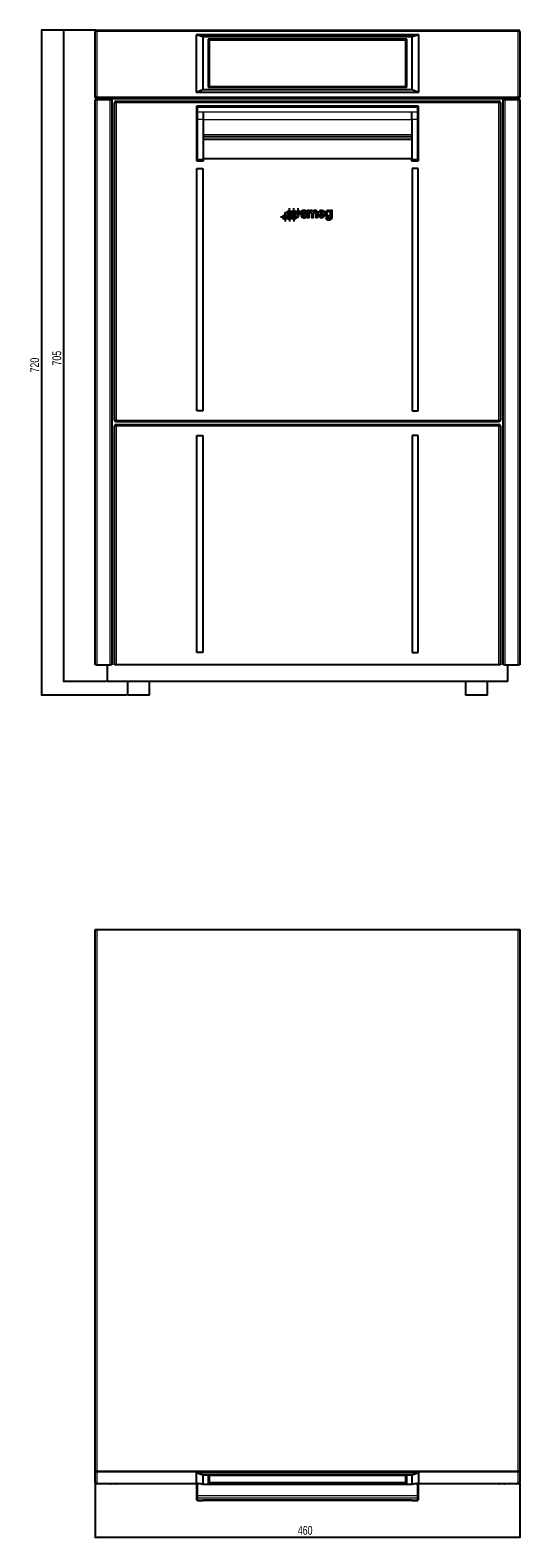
# Model space of a CAD drawing. Header units: millimetres. Extents: x 286 to 2322, y 172 to 2152.
# Tile 1 of 2: x 286 to 817, y 456 to 2088. Entities that reach past the tile are written whole.
import ezdxf

# ---------------------------------------------------------------- set-up
doc = ezdxf.new("R2010")
doc.units = ezdxf.units.MM
doc.layers.add('DISEGNO', color=7, linetype='Continuous')
doc.styles.add('SLDTEXTSTYLE0', font='TXT', dxfattribs={"width": 0.75})
doc.dimstyles.new('SLDDIMSTYLE0', dxfattribs={"dimtxt": 9.525, "dimasz": 2.8, "dimexe": 0, "dimexo": 0.0625, "dimgap": 2.38125, "dimtad": 1, "dimdec": 1, "dimrnd": 1e-09, "dimzin": 12, "dimdsep": 46, "dimtxsty": 'SLDTEXTSTYLE0', "dimsah": 1, "dimcen": 0.09, "dimadec": 0, "dimazin": 3, "dimtfac": 1, "dimtdec": 1, "dimtofl": 0, "dimtmove": 0, "dimatfit": 3, "dimfxl": 1, "dimfrac": 2, "dimtolj": 1, "dimtzin": 12, "dimarcsym": 0})

# ---------------------------------------------------------------- blocks, each defined once
blk = doc.blocks.new('_D')
at = {"layer": 'DISEGNO'}
for p, q in [((357.4, 2088), (298.1, 2088)), ((298.7, 2088), (298.7, 1368)), ((390.7, 1368), (298.1, 1368))]:
    blk.add_line(p, q, dxfattribs=at)
for points in [[(298.7, 2088), (298.2, 2085.2), (299.3, 2085.2)], [(298.7, 1368), (299.3, 1370.8), (298.2, 1370.8)]]:
    blk.add_solid(points, dxfattribs=at)
at = {"layer": 'DISEGNO', "insert": (286.4, 1717.4), "char_height": 9.53, "attachment_point": 1, "rotation": 90, "style": 'SLDTEXTSTYLE0'}
blk.add_mtext('720', dxfattribs=at)
blk = doc.blocks.new('_D_1')
at = {"layer": 'DISEGNO'}
for p, q in [((357.4, 2088), (322.1, 2088)), ((322.7, 1383), (322.7, 2088)), ((368.8, 1383), (322.1, 1383))]:
    blk.add_line(p, q, dxfattribs=at)
for points in [[(322.7, 2088), (322.2, 2085.2), (323.3, 2085.2)], [(322.7, 1383), (323.3, 1385.8), (322.2, 1385.8)]]:
    blk.add_solid(points, dxfattribs=at)
at = {"layer": 'DISEGNO', "insert": (310.4, 1724.9), "char_height": 9.53, "attachment_point": 1, "rotation": 90, "style": 'SLDTEXTSTYLE0'}
blk.add_mtext('705', dxfattribs=at)
blk = doc.blocks.new('SW_CENTERMARKSYMBOL_0')
at = {"layer": 'DISEGNO', "color": 0}
for p, q in [((-2.5, 0), (-4.87445, 0)), ((0, 0), (-2.5, 0)), ((0, 2.5), (0, 4.87445)), ((0, 0), (0, 2.5)), ((0, 0), (0, -2.5)), ((0, 0), (2.5, 0)), ((2.5, 0), (4.87445, 0)), ((0, -2.5), (0, -4.87445))]:
    blk.add_line(p, q, dxfattribs=at)
blk = doc.blocks.new('SW_CENTERMARKSYMBOL_1')
at = {"layer": 'DISEGNO', "color": 0}
for p, q in [((-2.5, 0), (-4.87445, 0)), ((0, 0), (-2.5, 0)), ((0, 2.5), (0, 4.87445)), ((0, 0), (0, 2.5)), ((0, 0), (0, -2.5)), ((0, 0), (2.5, 0)), ((2.5, 0), (4.87445, 0)), ((0, -2.5), (0, -4.87445))]:
    blk.add_line(p, q, dxfattribs=at)
blk = doc.blocks.new('SW_CENTERMARKSYMBOL_2')
at = {"layer": 'DISEGNO', "color": 0}
for p, q in [((-2.5, 0), (-4.87445, 0)), ((0, 0), (-2.5, 0)), ((0, 2.5), (0, 4.87445)), ((0, 0), (0, 2.5)), ((0, 0), (0, -2.5)), ((0, 0), (2.5, 0)), ((2.5, 0), (4.87445, 0)), ((0, -2.5), (0, -4.87445))]:
    blk.add_line(p, q, dxfattribs=at)
blk = doc.blocks.new('SW_CENTERMARKSYMBOL_3')
at = {"layer": 'DISEGNO', "color": 0}
for p, q in [((-2.5, 0), (-4.87445, 0)), ((0, 0), (-2.5, 0)), ((0, 2.5), (0, 4.87445)), ((0, 0), (0, 2.5)), ((0, 0), (0, -2.5)), ((0, 0), (2.5, 0)), ((2.5, 0), (4.87445, 0)), ((0, -2.5), (0, -4.87445))]:
    blk.add_line(p, q, dxfattribs=at)
blk = doc.blocks.new('SW_CENTERMARKSYMBOL_4')
at = {"layer": 'DISEGNO', "color": 0}
for p, q in [((-2.5, 0), (-4.87445, 0)), ((0, 0), (-2.5, 0)), ((0, 2.5), (0, 4.87445)), ((0, 0), (0, 2.5)), ((0, 0), (0, -2.5)), ((0, 0), (2.5, 0)), ((2.5, 0), (4.87445, 0)), ((0, -2.5), (0, -4.87445))]:
    blk.add_line(p, q, dxfattribs=at)
blk = doc.blocks.new('SW_CENTERMARKSYMBOL_5')
at = {"layer": 'DISEGNO', "color": 0}
for p, q in [((-2.5, 0), (-4.87445, 0)), ((0, 0), (-2.5, 0)), ((0, 2.5), (0, 4.87445)), ((0, 0), (0, 2.5)), ((0, 0), (0, -2.5)), ((0, 0), (2.5, 0)), ((2.5, 0), (4.87445, 0)), ((0, -2.5), (0, -4.87445))]:
    blk.add_line(p, q, dxfattribs=at)
blk = doc.blocks.new('_D_4')
at = {"layer": 'DISEGNO'}
for p, q in [((356.7, 515.2), (356.7, 455.9)), ((816.7, 515.2), (816.7, 455.9)), ((356.7, 456.5), (816.7, 456.5))]:
    blk.add_line(p, q, dxfattribs=at)
for points in [[(356.7, 456.5), (359.5, 456), (359.5, 457.1)], [(816.7, 456.5), (813.9, 457.1), (813.9, 456)]]:
    blk.add_solid(points, dxfattribs=at)
at = {"layer": 'DISEGNO', "insert": (576.2, 468.8), "char_height": 9.53, "attachment_point": 1, "style": 'SLDTEXTSTYLE0'}
blk.add_mtext('460', dxfattribs=at)

msp = doc.modelspace()

# ---------------------------------------------------------------- linework, layer by layer
at = {"color": 7, "linetype": 'Continuous'}
for p, q in [((356.72, 2015.65), (356.72, 2086.25)), ((358.42, 2087.95), (815.02, 2087.95)), ((473.22, 2080.77), (466.22, 2082.89)), ((466.22, 2082.89), (466.22, 2020.8)), ((707.22, 2082.89), (466.22, 2082.89)), ((473.22, 2080.77), (473.22, 2023.6)), ((700.22, 2080.77), (473.22, 2080.77)), ((694.22, 2078.06), (479.22, 2078.06)), ((479.22, 2078.06), (479.22, 2026.31)), ((694.22, 2077.8), (479.22, 2077.8)), ((693.22, 2077.15), (480.22, 2077.15)), ((480.22, 2077.15), (480.22, 2026.88)), ((693.22, 2026.88), (693.22, 2077.15)), ((694.22, 2026.31), (694.22, 2078.06)), ((707.22, 2082.89), (700.22, 2080.77)), ((700.22, 2023.6), (700.22, 2080.77)), ((707.22, 2020.8), (707.22, 2082.89)), ((816.72, 2086.25), (816.72, 2015.65)), ((479.22, 2026.31), (694.22, 2026.31)), ((480.22, 2026.88), (480.22, 2026.79)), ((480.22, 2026.88), (693.22, 2026.88)), ((480.22, 2026.79), (693.22, 2026.79)), ((693.22, 2026.88), (693.22, 2026.79)), ((356.72, 1400.95), (356.72, 2012.15)), ((358.42, 2013.95), (358.52, 2013.95)), ((358.42, 2013.85), (374.82, 2013.85)), ((358.52, 2013.95), (814.92, 2013.95)), ((358.52, 2013.85), (358.52, 2013.95)), ((374.82, 2013.85), (374.82, 1400.95)), ((374.82, 2013.85), (798.62, 2013.85)), ((377.82, 1665.75), (377.82, 2009.35)), ((379.52, 2011.05), (793.92, 2011.05)), ((466.22, 2020.8), (473.22, 2023.6)), ((466.22, 2020.8), (707.22, 2020.8)), ((473.22, 2023.6), (700.22, 2023.6)), ((700.22, 2023.6), (707.22, 2020.8)), ((795.62, 2009.35), (795.62, 1665.75)), ((798.62, 2013.85), (815.02, 2013.85)), ((798.62, 1400.95), (798.62, 2013.85)), ((815.02, 2013.95), (814.92, 2013.95)), ((814.92, 2013.95), (814.92, 2013.85)), ((816.72, 2012.15), (816.72, 1400.95)), ((467.22, 2006.15), (466.72, 2005.65)), ((466.72, 2003.94), (466.72, 2005.65)), ((466.72, 1999.23), (466.72, 2003.94)), ((466.72, 1991.3), (466.72, 1999.23)), ((466.72, 1948.39), (466.72, 1991.3)), ((467.22, 2006.15), (467.22, 2004.1)), ((467.22, 2006.15), (706.22, 2006.15)), ((467.22, 2004.1), (467.22, 1999.38)), ((467.22, 1999.38), (467.22, 1991.15)), ((467.22, 1991.15), (467.22, 1948.24)), ((473.72, 1999.68), (473.72, 1999.38)), ((473.72, 1999.38), (473.72, 1991.15)), ((473.72, 1991.15), (473.72, 1948.24)), ((699.72, 1999.68), (699.72, 1999.38)), ((699.72, 1991.15), (699.72, 1999.38)), ((699.72, 1991.15), (699.72, 1948.24)), ((706.22, 2004.1), (706.22, 2006.15)), ((706.72, 2005.65), (706.22, 2006.15)), ((706.22, 1999.38), (706.22, 2004.1)), ((706.22, 1991.15), (706.22, 1999.38)), ((706.22, 1948.24), (706.22, 1991.15)), ((706.72, 2005.65), (706.72, 2003.94)), ((706.72, 2003.94), (706.72, 1999.23)), ((706.72, 1999.23), (706.72, 1991.3)), ((706.72, 1991.3), (706.72, 1948.39)), ((699.72, 1972.43), (473.72, 1972.43)), ((699.72, 1969.55), (473.72, 1969.55)), ((466.72, 1946.65), (466.72, 1948.39)), ((467.22, 1946.15), (466.72, 1946.65)), ((467.22, 1948.24), (467.22, 1946.15)), ((473.72, 1946.15), (467.22, 1946.15)), ((699.72, 1948.77), (473.72, 1948.77)), ((473.72, 1948.24), (473.72, 1946.15)), ((699.72, 1946.15), (699.72, 1948.24)), ((706.22, 1946.15), (699.72, 1946.15)), ((706.22, 1946.15), (706.22, 1948.24)), ((706.72, 1946.65), (706.22, 1946.15)), ((706.72, 1948.39), (706.72, 1946.65)), ((466.72, 1675.85), (466.72, 1938.05)), ((466.72, 1938.05), (473.22, 1938.05)), ((473.22, 1938.05), (473.22, 1675.85)), ((706.72, 1938.05), (700.22, 1938.05)), ((700.22, 1938.05), (700.22, 1675.85)), ((706.72, 1675.85), (706.72, 1938.05)), ((581.29, 1887.52), (579.84, 1887.52)), ((584.37, 1890.55), (585.82, 1890.55)), ((586.61, 1892.57), (586.61, 1885.28)), ((588.41, 1892.71), (586.75, 1892.71)), ((586.75, 1885.14), (588.41, 1885.14)), ((588.55, 1885.28), (588.55, 1889.89)), ((591.15, 1889.89), (591.15, 1885.28)), ((591.29, 1885.14), (592.95, 1885.14)), ((593.09, 1885.28), (593.09, 1889.89)), ((595.69, 1889.89), (595.69, 1885.28)), ((595.83, 1885.14), (597.49, 1885.14)), ((597.63, 1885.28), (597.63, 1890.33)), ((600.66, 1888.27), (605.36, 1888.27)), ((600.89, 1890), (602.82, 1890)), ((605.05, 1887.4), (603.26, 1887.4)), ((608.22, 1884.93), (606.65, 1884.93)), ((611.58, 1885.74), (611.58, 1884.93)), ((613.28, 1892.7), (611.72, 1892.7)), ((613.42, 1884.93), (613.42, 1892.56)), ((473.22, 1675.85), (466.72, 1675.85)), ((700.22, 1675.85), (706.72, 1675.85)), ((377.82, 1400.95), (377.82, 1659.35)), ((793.92, 1664.05), (379.52, 1664.05)), ((379.52, 1661.05), (793.92, 1661.05)), ((466.72, 1414.35), (466.72, 1649.25)), ((466.72, 1649.25), (473.22, 1649.25)), ((473.22, 1649.25), (473.22, 1414.35)), ((700.22, 1649.25), (700.22, 1414.35)), ((706.72, 1649.25), (700.22, 1649.25)), ((706.72, 1414.35), (706.72, 1649.25)), ((795.62, 1659.35), (795.62, 1400.95)), ((473.22, 1414.35), (466.72, 1414.35)), ((700.22, 1414.35), (706.72, 1414.35)), ((358.42, 1400.95), (356.72, 1400.95)), ((358.42, 1400.95), (373.12, 1400.95)), ((369.82, 1400.95), (369.82, 1382.95)), ((374.82, 1400.95), (373.12, 1400.95)), ((379.52, 1400.95), (377.82, 1400.95)), ((793.92, 1400.95), (379.52, 1400.95)), ((795.62, 1400.95), (793.92, 1400.95)), ((800.32, 1400.95), (798.62, 1400.95)), ((800.32, 1400.95), (815.02, 1400.95)), ((803.62, 1382.95), (803.62, 1400.95)), ((816.72, 1400.95), (815.02, 1400.95)), ((803.62, 1382.95), (369.82, 1382.95)), ((391.72, 1382.95), (391.72, 1367.95)), ((415.72, 1367.95), (415.72, 1382.95)), ((757.72, 1382.95), (757.72, 1367.95)), ((781.72, 1367.95), (781.72, 1382.95)), ((415.72, 1367.95), (391.72, 1367.95)), ((781.72, 1367.95), (757.72, 1367.95)), ((356.72, 528.57), (356.72, 1114.46)), ((356.72, 1114.46), (358.42, 1114.46)), ((358.42, 1114.46), (815.02, 1114.46)), ((815.02, 1114.46), (816.72, 1114.46)), ((816.72, 1114.46), (816.72, 528.57)), ((356.72, 516.49), (356.72, 528.57)), ((707.22, 526.27), (466.22, 526.27)), ((466.22, 526.27), (466.22, 515.64)), ((473.22, 523.88), (466.22, 526.27)), ((473.22, 523.88), (473.22, 514.09)), ((700.22, 523.88), (473.22, 523.88)), ((694.22, 523.42), (479.22, 523.42)), ((479.22, 523.42), (479.22, 514.56)), ((480.22, 523.42), (480.22, 515.67)), ((693.22, 515.67), (693.22, 523.42)), ((694.22, 514.56), (694.22, 523.42)), ((707.22, 526.27), (700.22, 523.88)), ((700.22, 514.09), (700.22, 523.88)), ((707.22, 515.64), (707.22, 526.27)), ((816.72, 528.57), (816.72, 516.49)), ((356.72, 516.16), (356.72, 516.49)), ((358.42, 514.78), (470.1, 514.78)), ((373.12, 514.46), (358.42, 514.46)), ((471.56, 514.46), (379.52, 514.46)), ((466.22, 515.64), (473.22, 514.09)), ((466.72, 501.62), (466.72, 514.46)), ((467.22, 514.46), (467.22, 501.62)), ((473.22, 514.09), (700.22, 514.09)), ((479.22, 516.04), (480.22, 516.04)), ((479.22, 514.56), (694.22, 514.56)), ((480.22, 515.67), (693.22, 515.67)), ((693.22, 516.04), (694.22, 516.04)), ((700.22, 514.09), (707.22, 515.64)), ((793.92, 514.46), (701.88, 514.46)), ((703.34, 514.78), (815.02, 514.78)), ((706.22, 501.62), (706.22, 514.46)), ((706.72, 514.46), (706.72, 501.62)), ((815.02, 514.46), (800.32, 514.46)), ((816.72, 516.49), (816.72, 516.16)), ((466.72, 499.25), (466.72, 501.62)), ((466.72, 497.68), (466.72, 499.25)), ((466.72, 497.02), (466.72, 497.68)), ((466.72, 497.02), (467.22, 496.52)), ((467.22, 501.62), (467.22, 498.78)), ((467.22, 498.78), (467.22, 497.21)), ((467.22, 497.21), (467.22, 496.52)), ((467.22, 496.52), (473.72, 496.52)), ((473.72, 497.3), (473.72, 497.21)), ((473.72, 497.21), (473.72, 496.52)), ((473.72, 496.62), (699.72, 496.62)), ((699.72, 497.3), (699.72, 497.21)), ((699.72, 496.52), (699.72, 497.21)), ((699.72, 496.52), (706.22, 496.52)), ((706.22, 498.78), (706.22, 501.62)), ((706.22, 497.21), (706.22, 498.78)), ((706.22, 496.52), (706.22, 497.21)), ((706.22, 496.52), (706.72, 497.02)), ((706.72, 501.62), (706.72, 499.25)), ((706.72, 499.25), (706.72, 497.68)), ((706.72, 497.68), (706.72, 497.02))]:
    msp.add_line(p, q, dxfattribs=at)
at = {"color": 7, "linetype": 'Continuous', "lineweight": 18}
for p, q in [((358.42, 2087.95), (358.42, 2086.54)), ((358.42, 2086.54), (358.42, 2015.92)), ((815.02, 2086.54), (358.42, 2086.54)), ((815.02, 2086.54), (815.02, 2087.95)), ((815.02, 2015.92), (815.02, 2086.54)), ((358.42, 2012.15), (356.72, 2012.15)), ((358.42, 2015.92), (358.42, 2013.95)), ((358.42, 2015.92), (815.02, 2015.92)), ((358.42, 2013.85), (358.42, 2012.15)), ((358.42, 2012.15), (358.42, 1400.95)), ((373.12, 2012.15), (358.42, 2012.15)), ((373.12, 1400.95), (373.12, 2012.15)), ((379.52, 2009.35), (377.82, 2009.35)), ((379.52, 2011.05), (379.52, 2009.35)), ((379.52, 2009.35), (379.52, 1665.75)), ((793.92, 2009.35), (379.52, 2009.35)), ((793.92, 2009.35), (793.92, 2011.05)), ((793.92, 1665.75), (793.92, 2009.35)), ((795.62, 2009.35), (793.92, 2009.35)), ((815.02, 2012.15), (800.32, 2012.15)), ((800.32, 2012.15), (800.32, 1400.95)), ((815.02, 2013.95), (815.02, 2015.92)), ((815.02, 2012.15), (815.02, 2013.85)), ((815.02, 1400.95), (815.02, 2012.15)), ((816.72, 2012.15), (815.02, 2012.15)), ((467.22, 2004.1), (466.72, 2003.94)), ((467.22, 1999.38), (466.72, 1999.23)), ((467.22, 1991.15), (466.72, 1991.3)), ((706.22, 2004.1), (467.22, 2004.1)), ((467.22, 1999.38), (473.72, 1999.38)), ((473.72, 1991.15), (467.22, 1991.15)), ((473.72, 1999.68), (699.72, 1999.68)), ((699.72, 1999.38), (706.22, 1999.38)), ((706.22, 1991.15), (699.72, 1991.15)), ((706.72, 2003.94), (706.22, 2004.1)), ((706.72, 1999.23), (706.22, 1999.38)), ((706.72, 1991.3), (706.22, 1991.15)), ((699.72, 1990.92), (473.72, 1990.92)), ((473.72, 1975.06), (699.72, 1975.06)), ((467.22, 1948.24), (466.72, 1948.39)), ((467.22, 1948.24), (473.72, 1948.24)), ((699.72, 1948.24), (706.22, 1948.24)), ((706.72, 1948.39), (706.22, 1948.24)), ((379.52, 1665.75), (377.82, 1665.75)), ((379.52, 1665.75), (793.92, 1665.75)), ((379.52, 1665.75), (379.52, 1664.05)), ((795.62, 1665.75), (793.92, 1665.75)), ((793.92, 1664.05), (793.92, 1665.75)), ((379.52, 1659.35), (377.82, 1659.35)), ((379.52, 1661.05), (379.52, 1659.35)), ((379.52, 1659.35), (379.52, 1400.95)), ((793.92, 1659.35), (379.52, 1659.35)), ((793.92, 1659.35), (793.92, 1661.05)), ((793.92, 1400.95), (793.92, 1659.35)), ((795.62, 1659.35), (793.92, 1659.35)), ((358.42, 1114.46), (358.42, 528.57)), ((815.02, 528.57), (815.02, 1114.46)), ((356.72, 528.57), (358.42, 528.57)), ((358.42, 528.57), (815.02, 528.57)), ((358.42, 528.57), (358.42, 526.9)), ((815.02, 526.9), (358.42, 526.9)), ((358.42, 526.9), (358.42, 514.81)), ((816.72, 528.57), (815.02, 528.57)), ((815.02, 526.9), (815.02, 528.57)), ((815.02, 514.81), (815.02, 526.9)), ((356.75, 516.16), (356.72, 516.16)), ((358.42, 514.81), (469.99, 514.81)), ((358.42, 514.81), (358.42, 514.78)), ((358.42, 514.78), (358.42, 514.46)), ((379.52, 514.78), (379.52, 514.46)), ((703.45, 514.81), (815.02, 514.81)), ((793.92, 514.46), (793.92, 514.78)), ((815.02, 514.78), (815.02, 514.81)), ((815.02, 514.46), (815.02, 514.78)), ((816.69, 516.16), (816.72, 516.16)), ((467.22, 501.62), (466.72, 501.62)), ((467.22, 498.78), (466.72, 499.25)), ((467.22, 497.21), (466.72, 497.68)), ((467.22, 501.62), (706.22, 501.62)), ((706.22, 498.78), (467.22, 498.78)), ((467.22, 497.21), (473.72, 497.21)), ((473.72, 497.3), (699.72, 497.3)), ((699.72, 497.21), (706.22, 497.21)), ((706.72, 501.62), (706.22, 501.62)), ((706.72, 499.25), (706.22, 498.78)), ((706.72, 497.68), (706.22, 497.21))]:
    msp.add_line(p, q, dxfattribs=at)
at = {"color": 7, "linetype": 'Continuous', "flags": 128}
for points in [[(373.12, 2012.15), (373.45, 2012.48), (373.77, 2012.8), (374.07, 2013.1), (374.32, 2013.35), (374.53, 2013.56), (374.69, 2013.72), (374.79, 2013.82), (374.82, 2013.85)], [(798.62, 2013.85), (798.65, 2013.82), (798.75, 2013.72), (798.91, 2013.56), (799.12, 2013.35), (799.38, 2013.1), (799.67, 2012.8), (799.99, 2012.48), (800.32, 2012.15)]]:
    msp.add_lwpolyline(points, dxfattribs=at)
at = {"color": 7, "linetype": 'Continuous'}
for centre in [(562.35, 1885.56), (567.12, 1890.34), (567.12, 1885.56), (571.9, 1890.34), (571.9, 1885.56), (576.68, 1890.34)]:
    msp.add_circle(centre, 2.37, dxfattribs=at)
for centre, radius, start, end in [((358.42, 2086.25), 1.7, 90, 180), ((815.02, 2086.25), 1.7, 0, 90), ((358.42, 2015.65), 1.7, 180, 180.42469), ((358.42, 2012.15), 1.7, 90, 180), ((379.52, 2009.35), 1.7, 90, 180), ((793.92, 2009.35), 1.7, 0, 90), ((815.02, 2012.15), 1.7, 0, 90), ((815.02, 2015.65), 1.7, 359.57531, 0), ((579.84, 1887.37), 0.141, 90, 184.19491), ((581.29, 1890.14), 1.4, 222.83877, 233.46911), ((582.94, 1892.38), 4.19, 233.46911, 267.39225), ((581.29, 1887.37), 0.141, 2.41786, 90), ((583.2, 1891.99), 2.44, 236.31683, 257.49269), ((583.88, 1895.07), 5.59, 257.49269, 267.29013), ((582.53, 1883.34), 4.86, 71.59077, 87.39225), ((583.41, 1885.07), 4.42, 64.1958, 87.29013), ((583.89, 1887.42), 0.563, 0, 71.59077), ((584.37, 1890.69), 0.141, 183.02495, 270), ((584.7, 1887.75), 1.44, 20.6878, 64.1958), ((585.82, 1890.69), 0.141, 270, 4.85939), ((586.75, 1892.57), 0.141, 90, 180), ((586.75, 1885.28), 0.141, 180, 270), ((588.41, 1892.57), 0.141, 37.12173, 90), ((588.41, 1885.28), 0.141, 270, 0), ((588.89, 1892.93), 0.461, 217.12173, 301.78798), ((589.85, 1889.89), 1.3, 0, 180), ((590.5, 1890.33), 2.6, 39.59477, 121.78798), ((591.29, 1885.28), 0.141, 180, 270), ((592.78, 1892.21), 0.351, 219.59477, 320.2073), ((592.95, 1885.28), 0.141, 270, 0), ((595.04, 1890.33), 2.59, 0, 140.2073), ((594.39, 1889.89), 1.3, 0, 180), ((595.83, 1885.28), 0.141, 180, 270), ((597.49, 1885.28), 0.141, 270, 0), ((600.66, 1887.92), 0.351, 90, 201.39979), ((600.89, 1890.35), 0.351, 145.43305, 270), ((602.82, 1890.35), 0.351, 270, 34.56695), ((603.26, 1887.26), 0.14, 90, 146.98513), ((605.05, 1887.26), 0.14, 336.47159, 90), ((605.36, 1888.41), 0.141, 270, 353.09888), ((606.65, 1884.79), 0.14, 90, 185.32539), ((608.22, 1884.79), 0.141, 13.12011, 90), ((611.22, 1885.74), 0.351, 0, 117.52056), ((611.28, 1892.89), 0.407, 241.96043, 322.71917), ((611.72, 1892.56), 0.14, 90, 142.71917), ((613.28, 1892.56), 0.14, 0, 90), ((379.52, 1665.75), 1.7, 180, 270), ((793.92, 1665.75), 1.7, 270, 0), ((379.52, 1659.35), 1.7, 90, 180), ((793.92, 1659.35), 1.7, 0, 90), ((358.42, 516.48), 1.7, 180.59475, 270), ((358.42, 516.16), 1.7, 180, 270), ((373.12, 516.16), 1.7, 270, 305.92038), ((379.52, 516.16), 1.7, 234.07962, 270), ((793.92, 516.16), 1.7, 270, 305.92038), ((800.32, 516.16), 1.7, 234.07962, 270), ((815.02, 516.48), 1.7, 270, 359.59276), ((815.02, 516.16), 1.7, 270, 0)]:
    msp.add_arc(centre, radius, start, end, dxfattribs=at)
at = {"color": 7, "linetype": 'Continuous', "lineweight": 18}
for centre, radius, start, end in [((358.01, 2083.8), 2.76, 81.40934, 117.74766), ((815.43, 2083.8), 2.76, 62.25234, 98.59066), ((358.01, 2013.15), 2.81, 81.62528, 117.39545), ((815.43, 2013.15), 2.81, 62.60455, 98.37472), ((358.41, 528.59), 1.69, 180.41751, 270.41055), ((815.03, 528.59), 1.69, 269.58945, 359.58249), ((358.41, 516.5), 1.69, 180.84545, 270.40654), ((815.03, 516.5), 1.69, 269.59346, 359.15455)]:
    msp.add_arc(centre, radius, start, end, dxfattribs=at)
at = {"color": 7, "linetype": 'Continuous'}
for centre, major_axis, ratio, start_param, end_param in [((601.85, 1888.92), (0, 4), 0.9192982, 4.5814836, 10.5532489), ((609.52, 1889.3), (0, 3.62), 0.9534884, 5.8132982, 9.8858539), ((582.83, 1890.55), (-3.14, 0), 0.7565224, 3.2058209, 6.8949165), ((582.94, 1887.52), (-3.25, 0), 0.7965354, 0.0583565, 3.4337757), ((582.83, 1890.65), (-1.4, 0), 0.684536, 3.1777508, 7.0819379), ((582.94, 1887.42), (-1.51, 0), 0.7541772, 0.0318341, 3.1415927), ((601.85, 1888.92), (0, 2.37), 0.7278107, 2.0647307, 3.9835758), ((601.85, 1888.92), (0, 2.37), 0.7278107, 5.470403, 7.0959676), ((609.96, 1884.93), (3.46, 0), 0.6910569, 3.2059201, 6.2831853), ((609.96, 1884.93), (1.62, 0), 0.5391304, 3.2665965, 6.2831853), ((358.42, 516.49), (0, 2.02), 0.8433354, 1.5707963, 1.5782086), ((815.02, 516.49), (0, 2.02), 0.8433354, 4.7049767, 4.712389)]:
    msp.add_ellipse(centre, major_axis=major_axis, ratio=ratio, start_param=start_param, end_param=end_param, dxfattribs=at)
msp.add_ellipse((609.52, 1889.3), major_axis=(0, 2.43), ratio=0.7109827, dxfattribs=at)
for points in [[(358.42, 2013.95), (358.23, 2013.97), (357.85, 2014.01), (357.34, 2014.3), (356.95, 2014.73), (356.77, 2015.17), (356.73, 2015.48), (356.72, 2015.6), (356.72, 2015.63), (356.72, 2015.64), (356.72, 2015.64)], [(815.02, 2013.95), (815.21, 2013.97), (815.59, 2014.01), (816.1, 2014.3), (816.49, 2014.73), (816.67, 2015.17), (816.72, 2015.48), (816.72, 2015.6), (816.72, 2015.63), (816.72, 2015.64), (816.72, 2015.64)]]:
    msp.add_open_spline(points, degree=3, knots=[0, 0, 0, 0, 0.2137501, 0.4274979, 0.6413605, 0.8554828, 0.9609564, 0.9872577, 0.9965515, 1, 1, 1, 1], dxfattribs=at)

# ---------------------------------------------------------------- block references
at = {"layer": 'DISEGNO'}
for name, p in [('SW_CENTERMARKSYMBOL_2', (567.12, 1890.34)), ('SW_CENTERMARKSYMBOL_1', (571.9, 1890.34)), ('SW_CENTERMARKSYMBOL_0', (576.68, 1890.34)), ('SW_CENTERMARKSYMBOL_5', (562.35, 1885.56)), ('SW_CENTERMARKSYMBOL_4', (567.12, 1885.56)), ('SW_CENTERMARKSYMBOL_3', (571.9, 1885.56))]:
    msp.add_blockref(name, p, dxfattribs=at)

# ---------------------------------------------------------------- dimensions: what is measured, and where the dimension line sits
for base, p1, p2, picture, middle in [((298.72, 1367.95), (358.42, 2087.95), (391.72, 1367.95), '_D', (298.72, 1727.95)), ((322.72, 2087.95), (369.82, 1382.95), (358.42, 2087.95), '_D_1', (322.72, 1735.45))]:
    dim = msp.add_linear_dim(base=base, p1=p1, p2=p2, angle=90, dimstyle='SLDDIMSTYLE0', dxfattribs=at)
    dim.commit()
    dim.dimension.update_dxf_attribs({"geometry": picture, "text_midpoint": middle, "dimtype": 160})
dim = msp.add_linear_dim(base=(816.72, 456.52), p1=(356.72, 516.16), p2=(816.72, 516.16), dimstyle='SLDDIMSTYLE0', dxfattribs=at)
dim.commit()
dim.dimension.update_dxf_attribs({"geometry": '_D_4', "text_midpoint": (586.72, 456.52), "dimtype": 160})

doc.saveas('drawing.dxf')
